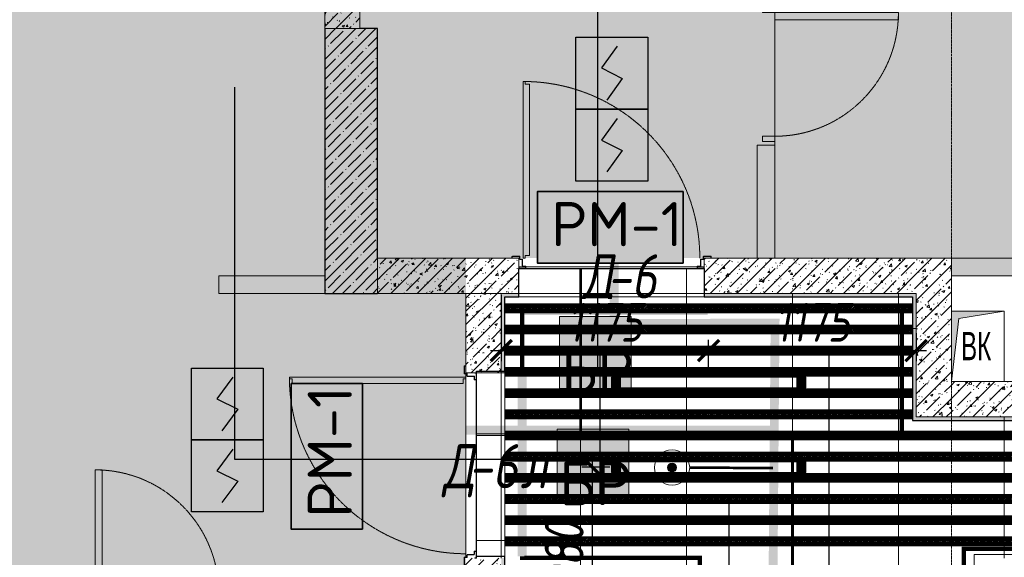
# Model space of a CAD drawing. Header units: millimetres. Extents: x -542966 to 178656, y -69521 to 267189.
# Tile 140 of 256: x -189381 to -183803, y 246441 to 249486. Entities that reach past the tile are written whole.
import ezdxf

# ---------------------------------------------------------------- set-up
doc = ezdxf.new("R2010")
doc.units = ezdxf.units.MM
for name, pattern in [('( Hidden )', [0.375, 0.25, -0.125]), ('-D1-02х01', [3, 2, -1]), ('-D1-03x03', [6, 3, -3]), ('-D1d1-15x02', [19, 15, -2, 0, -2]), ('DASHDOT', [25.4, 12.7, -6.35, 0, -6.35]), ('DOT', [6.35, 0, -6.35])]:
    doc.linetypes.add(name, pattern=pattern)
doc.layers.get('Defpoints').update_dxf_attribs({"color": 31})
for name, color, linetype, lineweight in [('_0', 7, 'Continuous', 13), ('A-DETL-GENF', 7, 'Continuous', 5), ('A-DOOR', 7, 'Continuous', 5), ('A-DOOR-IDEN', 7, 'Continuous', 9), ('A-FLOR', 7, 'Continuous', 5), ('A-GENM-HDLN', 7, '-D1-03x03', 5), ('A-WALL', 7, 'Continuous', 5), ('A-WALL-FNSH', 8, 'Continuous', 5), ('dim_light', 12, 'Continuous', 9), ('dim_razv', 93, 'DASHDOT', 9), ('I-WALL', 7, 'Continuous', 5), ('light_pot', 52, 'Continuous', 15), ('M-EQPM', 7, 'Continuous', 5), ('M-EQPM-IDEN', 7, 'Continuous', 5), ('pot', 183, 'Continuous', 15), ('pot sh', 183, 'Continuous', 15), ('S-COLS', 7, 'Continuous', 5), ('S-GRID', 7, 'Continuous', 5)]:
    doc.layers.add(name, color=color, linetype=linetype, lineweight=lineweight)
for name, color, linetype, true_color in [('PDF12_0', 30, 'Continuous', 0xff7f00), ('PDF12_Text', 7, 'Continuous', 0x989898), ('PDF12_Оборудование', 7, 'Continuous', 0xffffff)]:
    doc.layers.add(name, color=color, linetype=linetype, true_color=true_color)
for name, color, linetype in [('PDF12_ПС', 1, 'Continuous'), ('PDF12_ПС дымовой', 1, 'Continuous'), ('PDF_Text', 7, 'Continuous')]:
    doc.layers.add(name, color=color, linetype=linetype)
doc.layers.add('pol', color=7, linetype='Continuous', lineweight=15, true_color=0x738991)
doc.layers.add('Сводный план', color=1, linetype='Continuous', lineweight=0, true_color=0xff0000)
doc.styles.add('Arial Narrow_2', font='txt', dxfattribs={"width": 0.75, "height": 250})
doc.styles.add('fl_iso paper', font='isocpeur.ttf', dxfattribs={"width": 0.8, "oblique": 10})
doc.styles.add('PDF ISOCPEUR', font='isocpeur.ttf')
doc.dimstyles.new('In tre 1_75', dxfattribs={"dimtxt": 220, "dimasz": 120, "dimexe": 60, "dimexo": 10, "dimgap": 50, "dimtad": 1, "dimdec": 0, "dimrnd": 5, "dimzin": 0, "dimdsep": 46, "dimtxsty": 'fl_iso paper', "dimblk": 'ARCHTICK', "dimcen": 0, "dimdle": 60, "dimadec": 0, "dimazin": 0, "dimtfac": 1, "dimtdec": 0, "dimtofl": 0, "dimtmove": 1, "dimatfit": 1, "dimfxl": 1, "dimtfill": 1, "dimtolj": 1, "dimtzin": 0, "dimarcsym": 1})
pattern_1 = [(225, (-283516.09, 217221.45), (4.49012806, -4.49012806), [])]
pattern_2 = [(225, (-283516.09, 217581.45), (4.49012806, -4.49012806), [])]
pattern_3 = [(45, (-192252.93, 225386.45), (-75.43415, 75.43415), [106.68, -17.78, 3.556, -17.78]), (45, (-192252.93, 225461.84), (-75.43415, 75.43415), []), (50, (-192252.93, 225386.45), (127.5292, -11.15758), [13.335, -146.685]), (355, (-192252.93, 225386.45), (-24.66966, 133.74), [10.668, -117.348]), (100.451, (-192242.31, 225385.52), (102.85973, 122.5818), [11.333, -124.663]), (46.184, (-192252.93, 225422.01), (189.7552, -29.4304), [20.002, -220.027]), (96.636, (-192237.12, 225419.56), (166.1822, 173.1996), [17, -186.995]), (351.184, (-192252.93, 225422.01), (166.184, 173.1976), [16.002, -176.022]), (21, (-192235.15, 225413.12), (106.13027, -71.58603), [13.335, -146.685]), (326, (-192235.15, 225413.12), (43.2619, 128.93175), [10.668, -117.348]), (71.451, (-192226.31, 225407.15), (149.392, 57.34505), [11.333, -124.663]), (37.5, (-192252.935, 225386.45), (2.16223, 59.18836), [3.353, -112.573, 3.353, -115.773, -117.792]), (37.5, (-192252.935, 225386.45), (2.16223, 59.18836), [-235.052, 3.353, -114.44]), (7.5, (-192252.935, 225386.45), (46.77386, 70.12615), [3.353, -64.567, 3.353, -109.906, -44.894]), (7.5, (-192252.935, 225386.45), (46.77386, 70.12615), [-181.178, 3.353, -41.542]), (327.5, (-192292.584, 225386.45), (94.91367, -4.01009), [3.353, -41.097, 3.353, -135.331, -184.023]), (327.5, (-192292.584, 225386.45), (94.91367, -4.01009), [-183.134, 3.353, -180.67]), (317.5, (-192310.36, 225386.45), (103.69057, 17.79882), [3.353, -54.432, 3.353, -88.748, -130.683]), (317.5, (-192310.36, 225386.45), (103.69057, 17.79882), [-149.885, 3.353, -127.33])]

# ---------------------------------------------------------------- blocks, each defined once
blk = doc.blocks.new('_ArchTick')
at = {"color": 0, "linetype": 'ByBlock', "lineweight": 9, "const_width": 0.15}
blk.add_lwpolyline([(-0.5, -0.5), (0.5, 0.5)], dxfattribs=at)
blk = doc.blocks.new('*D11141')
at = {"layer": 'Defpoints', "color": 0, "transparency": 16777216}
for p in [(-186136, 246951.1), (-186027.9, 246951.1), (-184752.9, 245871.9)]:
    blk.add_point(p, dxfattribs=at)
at = {"layer": 'dim_light', "color": 0, "lineweight": -2, "transparency": 16777216}
for p, q in [((-186136, 245811.9), (-186136, 247011.1)), ((-186037.9, 246951.1), (-186196, 246951.1)), ((-184762.9, 245871.9), (-186196, 245871.9))]:
    blk.add_line(p, q, dxfattribs=at)
at = {"layer": 'dim_light', "color": 0, "lineweight": -2, "transparency": 16777216, "xscale": 120, "yscale": 120, "zscale": 120}
for p, rotation in [((-186136, 246951.1), 90), ((-186136, 245871.9), 270)]:
    blk.add_blockref('_ArchTick', p, dxfattribs=dict(at, rotation=rotation))
at = {"layer": 'dim_light', "color": 0, "transparency": 16777216, "insert": (-186296, 246411.5), "char_height": 220, "attachment_point": 5, "rotation": 90, "style": 'fl_iso paper', "bg_fill": 3, "box_fill_scale": 1.1, "bg_fill_color": 256, "bg_fill_true_color": 13158600, "bg_fill_transparency": 0}
blk.add_mtext('\\A1;1080', dxfattribs=at)
blk = doc.blocks.new('*D11142')
at = {"layer": 'Defpoints', "color": 0, "transparency": 16777216}
for p in [(-186652.9, 247936.4), (-185477.9, 247612.4), (-185477.9, 247461.1)]:
    blk.add_point(p, dxfattribs=at)
at = {"layer": 'dim_light', "color": 0, "lineweight": -2, "transparency": 16777216}
for p, q in [((-186652.9, 247926.4), (-186652.9, 247552.4)), ((-185477.9, 247471.1), (-185477.9, 247672.4)), ((-186712.9, 247612.4), (-185417.9, 247612.4))]:
    blk.add_line(p, q, dxfattribs=at)
at = {"layer": 'dim_light', "color": 0, "lineweight": -2, "transparency": 16777216, "xscale": 120, "yscale": 120, "zscale": 120, "rotation": 180}
blk.add_blockref('_ArchTick', (-186652.9, 247612.4), dxfattribs=at)
at = {"layer": 'dim_light', "color": 0, "lineweight": -2, "transparency": 16777216, "xscale": 120, "yscale": 120, "zscale": 120}
blk.add_blockref('_ArchTick', (-185477.9, 247612.4), dxfattribs=at)
at = {"layer": 'dim_light', "color": 0, "transparency": 16777216, "insert": (-186065.4, 247772.4), "char_height": 220, "attachment_point": 5, "style": 'fl_iso paper', "bg_fill": 3, "box_fill_scale": 1.1, "bg_fill_color": 256, "bg_fill_true_color": 13158600, "bg_fill_transparency": 0}
blk.add_mtext('\\A1;1175', dxfattribs=at)
blk = doc.blocks.new('*D11143')
at = {"layer": 'Defpoints', "color": 0, "transparency": 16777216}
for p in [(-184302.9, 247720.1), (-184302.9, 247612.4), (-185477.9, 247461.1)]:
    blk.add_point(p, dxfattribs=at)
at = {"layer": 'dim_light', "color": 0, "lineweight": -2, "transparency": 16777216}
for p, q in [((-185477.9, 247471.1), (-185477.9, 247672.4)), ((-184302.9, 247710.1), (-184302.9, 247552.4)), ((-185537.9, 247612.4), (-184242.9, 247612.4))]:
    blk.add_line(p, q, dxfattribs=at)
at = {"layer": 'dim_light', "color": 0, "lineweight": -2, "transparency": 16777216, "xscale": 120, "yscale": 120, "zscale": 120, "rotation": 180}
blk.add_blockref('_ArchTick', (-185477.9, 247612.4), dxfattribs=at)
at = {"layer": 'dim_light', "color": 0, "lineweight": -2, "transparency": 16777216, "xscale": 120, "yscale": 120, "zscale": 120}
blk.add_blockref('_ArchTick', (-184302.9, 247612.4), dxfattribs=at)
at = {"layer": 'dim_light', "color": 0, "transparency": 16777216, "insert": (-184890.4, 247772.4), "char_height": 220, "attachment_point": 5, "style": 'fl_iso paper', "bg_fill": 3, "box_fill_scale": 1.1, "bg_fill_color": 256, "bg_fill_true_color": 13158600, "bg_fill_transparency": 0}
blk.add_mtext('\\A1;1175', dxfattribs=at)
blk = doc.blocks.new('*U3565')
at = {"layer": 'light_pot', "linetype": 'ByBlock', "lineweight": 0}
h = blk.add_hatch(color=252, dxfattribs=at)
h.dxf.hatch_style = 1
h.paths.add_polyline_path([(-500, 30), (-550, 30), (-550, -30), (-500, -30)])
h = blk.add_hatch(color=252, dxfattribs=at)
h.dxf.hatch_style = 1
h.paths.add_polyline_path([(500, 30), (550, 30), (550, -30), (500, -30)])
for points in [[(-500, 30), (-550, 30), (-550, -30), (-500, -30)], [(500, -30), (-500, -30), (-500, 30), (500, 30)], [(500, 30), (550, 30), (550, -30), (500, -30)]]:
    blk.add_lwpolyline(points, close=True, dxfattribs=at)
blk = doc.blocks.new('*U3566')
at = {"layer": 'light_pot', "color": 0, "linetype": 'ByBlock', "lineweight": -2, "transparency": 16777216}
for p in [(0, 480), (0, 0)]:
    blk.add_blockref('*U3565', p, dxfattribs=at)
blk = doc.blocks.new('*U11955')
at = {"layer": 'pol', "true_color": 0x007dfa, "transparency": 33554687}
h = blk.add_hatch(color=150, dxfattribs=at)
h.dxf.hatch_style = 1
h.paths.add_polyline_path([(1795, 0), (0, 0), (0, -10), (1795, -10)])
at = {"layer": 'pol', "color": 162, "true_color": 0x2c3cc9}
blk.add_lwpolyline([(1795, 0), (0, 0), (0, -10), (1795, -10)], close=True, dxfattribs=at)
blk = doc.blocks.new('*U12220')
at = {"layer": 'pol', "true_color": 0x007dfa, "transparency": 33554687}
h = blk.add_hatch(color=150, dxfattribs=at)
h.dxf.hatch_style = 1
h.paths.add_polyline_path([(1795.1, 0), (0, 0), (0, -10), (1795.1, -10)])
at = {"layer": 'pol', "color": 162, "true_color": 0x2c3cc9}
blk.add_lwpolyline([(1795.1, 0), (0, 0), (0, -10), (1795.1, -10)], close=True, dxfattribs=at)
blk = doc.blocks.new('*U11958')
at = {"layer": 'pol', "true_color": 0x007dfa, "transparency": 33554687}
h = blk.add_hatch(color=150, dxfattribs=at)
h.dxf.hatch_style = 1
h.paths.add_polyline_path([(935, 0), (0, 0), (0, -10), (935, -10)])
at = {"layer": 'pol', "color": 162, "true_color": 0x2c3cc9}
blk.add_lwpolyline([(935, 0), (0, 0), (0, -10), (935, -10)], close=True, dxfattribs=at)
blk = doc.blocks.new('iuiuiuyt66')
at = {"layer": 'PDF12_0', "lineweight": 25}
for points in [[(6197.6, 22038.8), (6197.6, 24185.1), (6822, 24185.1), (6822, 26619.3)], [(6172.2, 21558.3), (4140.2, 21558.3), (4140.2, 23668.4)], [(14186, 19556), (6940.6, 19556), (6940.6, 21348.8), (6210.3, 21348.8), (6210.3, 22161.6), (7505.7, 22161.6), (7505.7, 20307.4), (10242.6, 20307.4)]]:
    blk.add_lwpolyline(points, dxfattribs=at)
at = {"layer": 'PDF12_Оборудование', "color": 7, "lineweight": 35}
for points in [[(6680.2, 23076), (5854.7, 23076), (5854.7, 22671.7), (6680.2, 22671.7)], [(4459.8, 21990.1), (4459.8, 21164.6), (4864.1, 21164.6), (4864.1, 21990.1)]]:
    blk.add_lwpolyline(points, close=True, dxfattribs=at)
at = {"layer": 'PDF12_Оборудование', "transparency": 33554559}
for points in [[(6680.2, 23076), (5854.7, 23076), (6680.2, 22671.7)], [(5854.7, 23076), (6680.2, 22671.7), (5854.7, 22671.7)], [(4459.8, 21990.1), (4459.8, 21164.6), (4864.1, 21990.1)], [(4459.8, 21164.6), (4864.1, 21990.1), (4864.1, 21164.6)]]:
    blk.add_solid(points, dxfattribs=at)
at = {"layer": 'PDF12_ПС', "lineweight": 9}
for points in [[(5979.6, 21960.5), (5979.6, 22163.7), (5979.6, 22369), (6182.8, 22369), (6386, 22369), (6386, 22163.7), (6386, 21960.5), (6182.8, 21960.5)], [(5966.9, 21323.4), (5966.9, 21526.6), (5966.9, 21729.8), (6170.1, 21729.8), (6373.3, 21729.8), (6373.3, 21526.6), (6373.3, 21323.4), (6170.1, 21323.4)]]:
    blk.add_lwpolyline(points, close=True, dxfattribs=at)
at = {"layer": 'PDF12_ПС', "color": 7, "true_color": 0xffffff, "transparency": 33554559}
for points in [[(6386, 22369), (5979.6, 22369), (6386, 22163.7)], [(5979.6, 22369), (6386, 22163.7), (5979.6, 22163.7)], [(6386, 22163.7), (5979.6, 22163.7), (6386, 21960.5)], [(5979.6, 22163.7), (6386, 21960.5), (5979.6, 21960.5)], [(6373.3, 21729.8), (5966.9, 21729.8), (6373.3, 21526.6)], [(5966.9, 21729.8), (6373.3, 21526.6), (5966.9, 21526.6)], [(6373.3, 21526.6), (5966.9, 21526.6), (6373.3, 21323.4)], [(5966.9, 21526.6), (6373.3, 21323.4), (5966.9, 21323.4)]]:
    blk.add_solid(points, dxfattribs=at)
at = {"layer": 'PDF12_ПС дымовой', "lineweight": 30}
for points in [[(6481.3, 23950.2), (6481.3, 23747), (6481.3, 23543.8), (6278.1, 23543.8), (6072.7, 23543.8), (6072.7, 23747), (6072.7, 23950.2), (6278.1, 23950.2)], [(6481.3, 23543.8), (6481.3, 23338.5), (6481.3, 23135.3), (6278.1, 23135.3), (6072.7, 23135.3), (6072.7, 23338.5), (6072.7, 23543.8), (6278.1, 23543.8)], [(4301.1, 22076.9), (4301.1, 21873.7), (4301.1, 21670.5), (4097.9, 21670.5), (3894.7, 21670.5), (3894.7, 21873.7), (3894.7, 22076.9), (4097.9, 22076.9)], [(4301.1, 21670.5), (4301.1, 21465.2), (4301.1, 21262), (4097.9, 21262), (3894.7, 21262), (3894.7, 21465.2), (3894.7, 21670.5), (4097.9, 21670.5)]]:
    blk.add_lwpolyline(points, close=True, dxfattribs=at)
for points in [[(6307.7, 23899.4), (6218.8, 23776.6), (6335.2, 23717.3), (6248.4, 23594.6)], [(6307.7, 23490.9), (6218.8, 23368.1), (6335.2, 23308.8), (6248.4, 23188.2)], [(4129.6, 22026.1), (4038.6, 21903.4), (4157.2, 21844.1), (4068.2, 21721.3)], [(4129.6, 21617.6), (4038.6, 21494.8), (4157.2, 21435.6), (4068.2, 21314.9)]]:
    blk.add_lwpolyline(points, dxfattribs=at)
at = {"layer": 'PDF12_ПС дымовой', "color": 7, "true_color": 0xffffff, "transparency": 33554559}
for points in [[(6481.3, 23950.2), (6072.7, 23950.2), (6481.3, 23747)], [(6072.7, 23950.2), (6481.3, 23747), (6072.7, 23747)], [(6481.3, 23747), (6072.7, 23747), (6481.3, 23543.8)], [(6072.7, 23747), (6481.3, 23543.8), (6072.7, 23543.8)], [(6481.3, 23543.8), (6072.7, 23543.8), (6481.3, 23338.5)], [(6072.7, 23543.8), (6481.3, 23338.5), (6072.7, 23338.5)], [(6481.3, 23338.5), (6072.7, 23338.5), (6481.3, 23135.3)], [(6072.7, 23338.5), (6481.3, 23135.3), (6072.7, 23135.3)], [(4301.1, 22076.9), (3894.7, 22076.9), (4301.1, 21873.7)], [(3894.7, 22076.9), (4301.1, 21873.7), (3894.7, 21873.7)], [(4301.1, 21873.7), (3894.7, 21873.7), (4301.1, 21670.5)], [(3894.7, 21873.7), (4301.1, 21670.5), (3894.7, 21670.5)], [(4301.1, 21670.5), (3894.7, 21670.5), (4301.1, 21465.2)], [(3894.7, 21670.5), (4301.1, 21465.2), (3894.7, 21465.2)], [(4301.1, 21465.2), (3894.7, 21465.2), (4301.1, 21262)], [(3894.7, 21465.2), (4301.1, 21262), (3894.7, 21262)]]:
    blk.add_solid(points, dxfattribs=at)
at = {"layer": 'PDF12_Text', "color": 7, "insert": (5931.6, 22767), "char_height": 249.99, "attachment_point": 7, "style": 'PDF ISOCPEUR'}
blk.add_mtext('РМ-1', dxfattribs=at)
at = {"layer": 'PDF12_Text', "color": 7, "insert": (4803.7, 21228.5), "char_height": 249.99, "attachment_point": 7, "rotation": 90, "style": 'PDF ISOCPEUR'}
blk.add_mtext('РМ-1', dxfattribs=at)
at = {"layer": 'PDF_Text', "color": 1, "char_height": 249.99, "attachment_point": 7, "style": 'PDF ISOCPEUR'}
for insert in [(5990.2, 21936.6), (5977.5, 21299.5)]:
    blk.add_mtext('БР', dxfattribs=dict(at, insert=insert))
blk = doc.blocks.new('fgjhjgf44')
at = {"layer": 'Сводный план', "lineweight": 13, "true_color": 0x00c200}
h = blk.add_hatch(color=92, dxfattribs=at)
h.dxf.hatch_style = 1
edge = h.paths.add_edge_path()
edge.add_arc((1888.6, 19234.8), 25, 0, 360)
at = {"layer": 'Сводный план', "color": 96, "true_color": 0x008000}
for points, const_width in [([(1560.9, 20051.9), (1560.2, 20745.1)], 50), ([(26320, 19932.5), (25020.1, 19943.4), (25020.4, 17409.5), (2451.2, 17409.5), (2472.4, 20054.1), (1503.7, 20049.7)], 50), ([(2461, 19446.9), (-540.4, 19446.9)], 50), ([(2461, 19232.1), (1988.6, 19234.8)], 15)]:
    blk.add_lwpolyline(points, dxfattribs=dict(at, const_width=const_width))
at = {"layer": 'Сводный план', "color": 92, "lineweight": 13, "true_color": 0x00c200}
for radius in [100, 25]:
    blk.add_circle((1888.6, 19234.8), radius, dxfattribs=at)
blk = doc.blocks.new('A_DOR_Door - INT_2_Single_50_1050Wx2200H_Вход в квартиру-6340020-50_AS_M_L19')
at = {"layer": 'A-DOOR'}
for p, q in [((-500, 100), (-500, 1100)), ((-500, 1100), (-490, 1100)), ((-500, 1010), (-500, 1100)), ((-490, 1100), (-490, 1085)), ((-490, 1085), (-464, 1085)), ((-464, 1085), (-464, 1010)), ((-500, 190), (-500, 1010)), ((-464, 1010), (-464, 190)), ((-500, 100), (-500, 190)), ((-464, 190), (-464, 115)), ((-490, 115), (-490, 100)), ((-464, 115), (-490, 115)), ((-565, 107), (-565, 100)), ((-565, 100), (-563, 100)), ((-563, 100), (-563, 107)), ((-522.2, 110), (-562, 110)), ((-562, 108), (-522.2, 108)), ((-521.2, 107), (-521.2, 95)), ((-519.2, 95), (-519.2, 107)), ((-507.2, 94), (-518.2, 94)), ((-518.2, 92), (-507.2, 92)), ((-506.2, 91), (-506.2, 55)), ((-504.2, 55), (-504.2, 91)), ((-490, 100), (-500, 100)), ((504.2, 91), (504.2, 55)), ((506.2, 55), (506.2, 91)), ((518.2, 94), (507.2, 94)), ((507.2, 92), (518.2, 92)), ((519.2, 107), (519.2, 95)), ((521.2, 95), (521.2, 107)), ((562, 110), (522.2, 110)), ((522.2, 108), (562, 108)), ((563, 107), (563, 100)), ((563, 100), (565, 100)), ((565, 100), (565, 107)), ((-523, 49), (-525, 49)), ((-525, 49), (-525, 43)), ((-523, 43), (-523, 49)), ((-488, 42), (-522, 42)), ((-522, 40), (-488, 40)), ((-488, 54), (-503.2, 54)), ((-503.2, 52), (-488, 52)), ((-487, 51), (-487, 43)), ((-485, 43), (-485, 51)), ((485, 51), (485, 43)), ((487, 43), (487, 51)), ((503.2, 54), (488, 54)), ((488, 52), (503.2, 52)), ((522, 42), (488, 42)), ((488, 40), (522, 40)), ((525, 49), (523, 49)), ((523, 49), (523, 43)), ((525, 43), (525, 49))]:
    blk.add_line(p, q, dxfattribs=at)
at = {"layer": 'A-DOOR', "linetype": '-D1-02х01'}
blk.add_arc((-500, 100), 1000, 360, 90, dxfattribs=at)
at = {"layer": 'A-DOOR'}
for centre, radius, start, end in [((-562, 107), 3, 90, 180), ((-562, 107), 3, 90, 180), ((-562, 107), 1, 90, 180), ((-562, 107), 1, 90, 180), ((-522.2, 107), 3, 0, 90), ((-522.2, 107), 3, 0, 90), ((-522.2, 107), 1, 0, 90), ((-522.2, 107), 1, 0, 90), ((-518.2, 95), 3, 180, 270), ((-518.2, 95), 3, 180, 270), ((-518.2, 95), 1, 180, 270), ((-518.2, 95), 1, 180, 270), ((-507.2, 91), 3, 0, 90), ((-507.2, 91), 3, 0, 90), ((-507.2, 91), 1, 360, 90), ((-507.2, 91), 1, 0, 90), ((507.2, 91), 3, 90, 180), ((507.2, 91), 3, 90, 180), ((507.2, 91), 1, 90, 180), ((507.2, 91), 1, 90, 180), ((518.2, 95), 1, 270, 0), ((518.2, 95), 3, 270, 360), ((518.2, 95), 3, 270, 360), ((518.2, 95), 1, 270, 0), ((522.2, 107), 3, 90, 180), ((522.2, 107), 3, 90, 180), ((522.2, 107), 1, 90, 180), ((522.2, 107), 1, 90, 180), ((562, 107), 3, 360, 90), ((562, 107), 3, 360, 90), ((562, 107), 1, 0, 90), ((562, 107), 1, 0, 90), ((-522, 43), 3, 180, 270), ((-522, 43), 3, 180, 270), ((-522, 43), 1, 180, 270), ((-522, 43), 1, 180, 270), ((-503.2, 55), 3, 180, 270), ((-503.2, 55), 3, 180, 270), ((-503.2, 55), 1, 180, 270), ((-503.2, 55), 1, 180, 270), ((-488, 51), 3, 360, 90), ((-488, 51), 3, 0, 90), ((-488, 51), 1, 0, 90), ((-488, 51), 1, 0, 90), ((-488, 43), 1, 270, 0), ((-488, 43), 3, 270, 360), ((-488, 43), 3, 270, 0), ((-488, 43), 1, 270, 360), ((488, 51), 3, 90, 180), ((488, 51), 3, 90, 180), ((488, 43), 3, 180, 270), ((488, 43), 3, 180, 270), ((488, 51), 1, 90, 180), ((488, 51), 1, 90, 180), ((488, 43), 1, 180, 270), ((488, 43), 1, 180, 270), ((503.2, 55), 1, 270, 0), ((503.2, 55), 3, 270, 0), ((503.2, 55), 3, 270, 0), ((503.2, 55), 1, 270, 360), ((522, 43), 3, 270, 360), ((522, 43), 1, 270, 0), ((522, 43), 1, 270, 360), ((522, 43), 3, 270, 0)]:
    blk.add_arc(centre, radius, start, end, dxfattribs=at)
blk = doc.blocks.new('A_DOR_Door - INT_2_Single_50_1050Wx2200H_Вход в квартиру-6340067-50_AS_M_L19')
at = {"layer": 'A-DOOR'}
for p, q in [((-525, -49), (-525, -43)), ((-523, -49), (-525, -49)), ((-523, -43), (-523, -49)), ((-522, -40), (-488, -40)), ((-488, -42), (-522, -42)), ((-506.2, -91), (-506.2, -55)), ((-504.2, -55), (-504.2, -91)), ((-503.2, -52), (-488, -52)), ((-488, -54), (-503.2, -54)), ((-487, -51), (-487, -43)), ((-485, -43), (-485, -51)), ((485, -51), (485, -43)), ((487, -43), (487, -51)), ((488, -40), (522, -40)), ((522, -42), (488, -42)), ((488, -52), (503.2, -52)), ((503.2, -54), (488, -54)), ((504.2, -91), (504.2, -55)), ((506.2, -55), (506.2, -91)), ((523, -49), (523, -43)), ((525, -49), (523, -49)), ((525, -43), (525, -49)), ((-565, -100), (-563, -100)), ((-565, -107), (-565, -100)), ((-563, -100), (-563, -107)), ((-562, -108), (-522.2, -108)), ((-522.2, -110), (-562, -110)), ((-521.2, -107), (-521.2, -95)), ((-519.2, -95), (-519.2, -107)), ((-518.2, -92), (-507.2, -92)), ((-507.2, -94), (-518.2, -94)), ((-500, -100), (-500, -1100)), ((-490, -100), (-500, -100)), ((-500, -100), (-500, -190)), ((-490, -115), (-490, -100)), ((507.2, -92), (518.2, -92)), ((518.2, -94), (507.2, -94)), ((519.2, -107), (519.2, -95)), ((521.2, -95), (521.2, -107)), ((522.2, -108), (562, -108)), ((562, -110), (522.2, -110)), ((563, -100), (565, -100)), ((563, -107), (563, -100)), ((565, -100), (565, -107)), ((-464, -115), (-490, -115)), ((-464, -190), (-464, -115)), ((-500, -190), (-500, -1010)), ((-464, -1010), (-464, -190)), ((-500, -1010), (-500, -1100)), ((-464, -1085), (-464, -1010)), ((-500, -1100), (-490, -1100)), ((-490, -1100), (-490, -1085)), ((-490, -1085), (-464, -1085))]:
    blk.add_line(p, q, dxfattribs=at)
for centre, radius, start, end in [((-522, -43), 3, 90, 180), ((-522, -43), 3, 90, 180), ((-522, -43), 1, 90, 180), ((-522, -43), 1, 90, 180), ((-503.2, -55), 3, 90, 180), ((-503.2, -55), 3, 90, 180), ((-503.2, -55), 1, 90, 180), ((-503.2, -55), 1, 90, 180), ((-488, -43), 3, 0, 90), ((-488, -43), 3, 360, 90), ((-488, -43), 1, 0, 90), ((-488, -43), 1, 0, 90), ((-488, -51), 3, 270, 0), ((-488, -51), 1, 270, 360), ((-488, -51), 1, 270, 0), ((-488, -51), 3, 270, 360), ((488, -43), 3, 90, 180), ((488, -43), 3, 90, 180), ((488, -51), 3, 180, 270), ((488, -51), 3, 180, 270), ((488, -43), 1, 90, 180), ((488, -43), 1, 90, 180), ((488, -51), 1, 180, 270), ((488, -51), 1, 180, 270), ((503.2, -55), 3, 360, 90), ((503.2, -55), 3, 0, 90), ((503.2, -55), 1, 0, 90), ((503.2, -55), 1, 0, 90), ((522, -43), 3, 0, 90), ((522, -43), 3, 0, 90), ((522, -43), 1, 0, 90), ((522, -43), 1, 0, 90), ((-562, -107), 3, 180, 270), ((-562, -107), 3, 180, 270), ((-562, -107), 1, 180, 270), ((-562, -107), 1, 180, 270), ((-522.2, -107), 3, 270, 0), ((-522.2, -107), 1, 270, 360), ((-522.2, -107), 1, 270, 0), ((-522.2, -107), 3, 270, 360), ((-518.2, -95), 3, 90, 180), ((-518.2, -95), 3, 90, 180), ((-518.2, -95), 1, 90, 180), ((-518.2, -95), 1, 90, 180), ((-507.2, -91), 3, 270, 0), ((-507.2, -91), 1, 270, 0), ((-507.2, -91), 1, 270, 0), ((-507.2, -91), 3, 270, 360), ((507.2, -91), 3, 180, 270), ((507.2, -91), 3, 180, 270), ((507.2, -91), 1, 180, 270), ((507.2, -91), 1, 180, 270), ((518.2, -95), 3, 0, 90), ((518.2, -95), 3, 0, 90), ((518.2, -95), 1, 0, 90), ((518.2, -95), 1, 0, 90), ((522.2, -107), 3, 180, 270), ((522.2, -107), 3, 180, 270), ((522.2, -107), 1, 180, 270), ((522.2, -107), 1, 180, 270), ((562, -107), 3, 270, 0), ((562, -107), 1, 270, 360), ((562, -107), 3, 270, 0), ((562, -107), 1, 270, 0)]:
    blk.add_arc(centre, radius, start, end, dxfattribs=at)
at = {"layer": 'A-DOOR', "linetype": '-D1-02х01'}
blk.add_arc((-500, -100), 1000, 270, 0, dxfattribs=at)
blk = doc.blocks.new('A_DOR_Door - INT_3_Single_800Wx2100H-4592634-50_AS_M_L19')
at = {"layer": 'A-DOOR'}
for p, q in [((-350, 50), (-350, 750)), ((-350, 750), (-310, 750)), ((-350, 50), (-350, 750)), ((-310, 750), (-310, 50)), ((-380, 50), (-380, -20)), ((-350, 50), (-380, 50)), ((-310, 50), (-350, 50)), ((-350, -20), (-350, 50)), ((380, 50), (350, 50)), ((350, 50), (350, -20)), ((380, -20), (380, 50)), ((-380, -20), (-350, -20)), ((350, -20), (380, -20))]:
    blk.add_line(p, q, dxfattribs=at)
at = {"layer": 'A-DOOR', "linetype": '-D1-02х01'}
blk.add_arc((-350, 50), 700, 360, 90, dxfattribs=at)
blk = doc.blocks.new('A_MEQ_OpeningShaft-Rectangular - ВК-3647608-50_AS_M_L19')
at = {"layer": 'A-DETL-GENF', "linetype": '-D1-03x03'}
blk.add_hatch(color=256, dxfattribs=at).paths.add_polyline_path([(0, -400), (42.9, -42.9), (300, 0), (0, 0), (0, -238.4)])
at = {"layer": 'A-DETL-GENF'}
for p, q in [((300, 0), (0, 0)), ((0, 0), (0, -400)), ((0, -400), (42.9, -42.9)), ((42.9, -42.9), (300, 0)), ((300, 0), (300, -400)), ((0, -400), (300, -400))]:
    blk.add_line(p, q, dxfattribs=at)
at = {"layer": 'A-GENM-HDLN'}
for p, q in [((300, 0), (0, 0)), ((0, 0), (0, -400)), ((300, -400), (300, 0)), ((0, -400), (300, -400))]:
    blk.add_line(p, q, dxfattribs=at)

msp = doc.modelspace()

# ---------------------------------------------------------------- hatches: boundary and pattern name
at = {"layer": '_0', "transparency": 33554534}
h = msp.add_hatch(color=252, dxfattribs=at)
h.dxf.hatch_style = 1
h.paths.add_polyline_path([(-154802.1, 224885.6), (-192753.7, 224885.6), (-192753.7, 254837.2), (-154802.1, 254837.2)])
h.paths.add_polyline_path([(-186502.9, 232136.4), (-186502.9, 235386.4), (-183902.9, 235386.4), (-183902.9, 239436.4), (-179002.9, 239436.4), (-179002.9, 237936.4), (-177402.9, 237936.4), (-177402.9, 244336.4), (-185852.9, 244336.4), (-185852.9, 246136.4), (-186852.9, 246136.4), (-186852.9, 248136.4), (-182952.9, 248136.4), (-182952.9, 246386.4), (-163952.9, 246386.4), (-163952.9, 248136.4), (-160672.9, 248136.4), (-160672.9, 246136.4), (-161752.9, 246136.4), (-161752.9, 244336.4), (-169802.9, 244336.4), (-169802.9, 235386.4), (-161802.9, 235386.4), (-161802.9, 234986.4), (-161302.9, 234986.4), (-161302.9, 232136.4), (-163402.9, 232136.4), (-163402.9, 233336.4), (-183902.9, 233336.4), (-183902.9, 232136.4)], flags=16)
at = {"layer": 'I-WALL'}
h = msp.add_hatch(dxfattribs=at)
h.set_pattern_fill('FP_43', color=256, style=0, pattern_type=2)
h.set_pattern_definition(pattern_3)
h.paths.add_polyline_path([(-187652.9, 249436.4), (-187452.9, 249436.4), (-187452.9, 250371.4), (-187652.9, 250371.4), (-187652.9, 250070.9)])
h = msp.add_hatch(dxfattribs=at)
h.set_pattern_fill('FP_43', color=256, style=0, pattern_type=2)
h.set_pattern_definition(pattern_3)
h.paths.add_polyline_path([(-186852.9, 247936.4), (-186852.9, 248136.4), (-187352.9, 248136.4), (-187352.9, 247936.4)])
h = msp.add_hatch(dxfattribs=at)
h.set_pattern_fill('FP_43', color=256, style=0, pattern_type=2)
h.set_pattern_definition(pattern_3)
h.paths.add_polyline_path([(-184322.9, 247936.4), (-184302.9, 247936.4), (-184302.9, 248136.4), (-185502.9, 248136.4), (-185502.9, 247936.4), (-184352.2, 247936.4)])
h.paths.add_polyline_path([(-186652.9, 247936.4), (-186552.9, 247936.4), (-186552.9, 248136.4), (-186852.9, 248136.4), (-186852.9, 247936.4), (-186718, 247936.4)])
h = msp.add_hatch(dxfattribs=at)
h.set_pattern_fill('FP_43', color=256, style=0, pattern_type=2)
h.set_pattern_definition(pattern_3)
h.paths.add_polyline_path([(-184302.9, 247236.4), (-184102.9, 247236.4), (-184102.9, 248136.4), (-184302.9, 248136.4), (-184302.9, 247436.4)])
at = {"layer": 'I-WALL', "true_color": 0xf5f5f0}
msp.add_hatch(color=7, dxfattribs=at).paths.add_polyline_path([(-182952.9, 248036.4), (-182952.9, 248136.4), (-184102.9, 248136.4), (-184102.9, 248036.4), (-183352.9, 248036.4)])
at = {"layer": 'I-WALL'}
h = msp.add_hatch(dxfattribs=at)
h.set_pattern_fill('FP_43', color=256, style=0, pattern_type=2)
h.set_pattern_definition(pattern_3)
h.paths.add_polyline_path([(-186718, 246136.4), (-186652.9, 246136.4), (-186652.9, 246436.4), (-186852.9, 246436.4), (-186852.9, 246136.4)])
h.paths.add_polyline_path([(-186718, 247486.4), (-186652.9, 247486.4), (-186652.9, 247936.4), (-186852.9, 247936.4), (-186852.9, 247486.4)])
at = {"layer": 'I-WALL', "true_color": 0xf5f3ef}
h = msp.add_hatch(color=7, dxfattribs=at)
h.paths.add_polyline_path([(-185152.9, 247916.4), (-185152.9, 247936.4), (-185502.9, 247936.4), (-185502.9, 247916.4)])
h.paths.add_polyline_path([(-186632.9, 247916.4), (-186552.9, 247916.4), (-186552.9, 247936.4), (-186652.9, 247936.4), (-186652.9, 247916.4)])
for points in [[(-184322.9, 247916.4), (-184322.9, 247936.4), (-185152.9, 247936.4), (-185152.9, 247916.4), (-184352.2, 247916.4)], [(-184322.9, 247236.4), (-184302.9, 247236.4), (-184302.9, 247936.4), (-184322.9, 247936.4), (-184322.9, 247598.1)], [(-183572.9, 247216.4), (-183572.9, 247236.4), (-184322.9, 247236.4), (-184322.9, 247216.4)]]:
    msp.add_hatch(color=7, dxfattribs=at).paths.add_polyline_path(points)
h = msp.add_hatch(color=7, dxfattribs=at)
h.paths.add_polyline_path([(-186652.9, 246336.4), (-186632.9, 246336.4), (-186632.9, 246436.4), (-186652.9, 246436.4), (-186652.9, 246361.6)])
h.paths.add_polyline_path([(-186652.9, 247486.4), (-186632.9, 247486.4), (-186632.9, 247916.4), (-186652.9, 247916.4), (-186652.9, 247598.1)])
at = {"layer": 'I-WALL'}
h = msp.add_hatch(dxfattribs=at)
h.set_pattern_fill('FP_43', color=256, style=0, pattern_type=2)
h.set_pattern_definition(pattern_3)
h.paths.add_polyline_path([(-183572.9, 247236.4), (-183352.9, 247236.4), (-183352.9, 247436.4), (-184102.9, 247436.4), (-184102.9, 247236.4), (-183802.9, 247236.4)])
at = {"layer": 'pot sh', "linetype": 'ByBlock', "lineweight": 0, "true_color": 0x91caaf}
h = msp.add_hatch(dxfattribs=at)
h.set_pattern_fill('ANSI31', color=253, scale=2, angle=180)
h.set_pattern_definition(pattern_1)
h.paths.add_polyline_path([(-184322.9, 247396.4), (-186632.9, 247396.4), (-186632.9, 247346.4), (-184322.9, 247346.4)])
h = msp.add_hatch(dxfattribs=at)
h.set_pattern_fill('ANSI31', color=253, scale=2, angle=180)
h.set_pattern_definition(pattern_1)
h.paths.add_polyline_path([(-184322.9, 247276.4), (-186632.9, 247276.4), (-186632.9, 247226.4), (-184322.9, 247226.4)])
h = msp.add_hatch(dxfattribs=at)
h.set_pattern_fill('ANSI31', color=253, scale=2, angle=180)
h.set_pattern_definition([(225, (-281866.09, 217821.45), (4.49012806, -4.49012806), [])])
h.paths.add_polyline_path([(-183572.9, 247156.4), (-186632.9, 247156.4), (-186632.9, 247106.4), (-183572.9, 247106.4)])
at = {"layer": 'S-COLS'}
h = msp.add_hatch(dxfattribs=at)
h.set_pattern_fill('FP_1', color=256, style=0, pattern_type=2)
h.set_pattern_definition([(45, (-192252.935, 225386.45), (-57.02463, 57.02463), []), (45, (-192195.91, 225386.45), (-57.02463, 57.02463), [100.806, -20.161, 3.353, -16.808])])
h.paths.add_polyline_path([(-187352.9, 247936.4), (-187352.9, 249436.4), (-187652.9, 249436.4), (-187652.9, 247936.4)])

# ---------------------------------------------------------------- linework, layer by layer
at = {"layer": 'A-FLOR'}
for p, q in [((-185102.9, 248826.4), (-185102.9, 249486.4)), ((-185102.9, 248776.4), (-185102.9, 248796.4)), ((-186552.9, 248086.4), (-186514.9, 248086.4)), ((-186512.9, 248086.4), (-185542.9, 248086.4)), ((-185540.9, 248086.4), (-185502.9, 248086.4)), ((-185502.9, 247936.4), (-186552.9, 247936.4)), ((-186852.9, 247482.6), (-186852.9, 247486.4)), ((-186852.9, 247461.4), (-186852.9, 247480.6)), ((-186852.9, 246442.2), (-186852.9, 247451.4)), ((-186652.9, 247486.4), (-186652.9, 246436.4))]:
    msp.add_line(p, q, dxfattribs=at)
at = {"layer": 'A-WALL', "lineweight": 9}
for p, q in [((-187652.9, 250571.4), (-187652.9, 249436.4)), ((-187452.9, 249436.4), (-187452.9, 250371.4)), ((-186552.9, 248136.4), (-187352.9, 248136.4)), ((-186552.9, 247936.4), (-186552.9, 248136.4)), ((-182952.9, 248136.4), (-185502.9, 248136.4)), ((-185502.9, 248136.4), (-185502.9, 247936.4)), ((-184102.9, 248036.4), (-183452.9, 248036.4)), ((-184102.9, 247836.4), (-184102.9, 248036.4)), ((-187352.9, 247936.4), (-186552.9, 247936.4)), ((-186852.9, 247936.4), (-186852.9, 247486.4)), ((-186652.9, 247486.4), (-186652.9, 247936.4)), ((-184302.9, 247936.4), (-185502.9, 247936.4)), ((-184302.9, 247936.4), (-184302.9, 247236.4)), ((-186852.9, 247486.4), (-186652.9, 247486.4)), ((-183452.9, 247436.4), (-183802.9, 247436.4)), ((-184302.9, 247236.4), (-183552.9, 247236.4))]:
    msp.add_line(p, q, dxfattribs=at)
at = {"layer": 'A-WALL'}
for p, q in [((-187652.9, 249436.4), (-187452.9, 249436.4)), ((-187352.9, 248136.4), (-187352.9, 247936.4)), ((-184102.9, 248136.4), (-184102.9, 248036.4))]:
    msp.add_line(p, q, dxfattribs=at)
at = {"layer": 'A-WALL-FNSH'}
for p, q in [((-186552.9, 247916.4), (-186552.9, 247936.4)), ((-185502.9, 247936.4), (-185502.9, 247916.4)), ((-186632.9, 247916.4), (-186552.9, 247916.4)), ((-186632.9, 247486.4), (-186632.9, 247916.4)), ((-185502.9, 247916.4), (-184322.9, 247916.4)), ((-184322.9, 247916.4), (-184322.9, 247216.4)), ((-186652.9, 247486.4), (-186632.9, 247486.4)), ((-184322.9, 247216.4), (-183572.9, 247216.4))]:
    msp.add_line(p, q, dxfattribs=at)
at = {"layer": 'I-WALL'}
for p, q in [((-185202.9, 248136.4), (-185202.9, 248776.4)), ((-185202.9, 248776.4), (-185102.9, 248776.4)), ((-185102.9, 248776.4), (-185102.9, 248136.4)), ((-188252.9, 248036.4), (-187652.9, 248036.4)), ((-188252.9, 247936.4), (-188252.9, 248036.4)), ((-187652.9, 247936.4), (-188252.9, 247936.4))]:
    msp.add_line(p, q, dxfattribs=at)
at = {"layer": 'pol'}
msp.add_lwpolyline([(-183802.9, 246436.4), (-183802.9, 246536.4), (-184402.9, 246536.4), (-184402.9, 245336.4), (-183802.9, 245336.4), (-183802.9, 246136.4)], dxfattribs=at)
at = {"layer": 'pot sh'}
for points in [[(-184322.9, 247396.4), (-186632.9, 247396.4), (-186632.9, 247346.4), (-184322.9, 247346.4)], [(-184322.9, 247276.4), (-186632.9, 247276.4), (-186632.9, 247226.4), (-184322.9, 247226.4)], [(-183572.9, 247156.4), (-186632.9, 247156.4), (-186632.9, 247106.4), (-183572.9, 247106.4)]]:
    msp.add_lwpolyline(points, close=True, dxfattribs=at)
at = {"layer": 'S-COLS'}
for p, q in [((-187452.9, 249436.4), (-187652.9, 249436.4)), ((-187352.9, 247936.4), (-187352.9, 248136.4))]:
    msp.add_line(p, q, dxfattribs=at)
at = {"layer": 'S-COLS', "lineweight": 25}
for p, q in [((-187652.9, 249436.4), (-187652.9, 247936.4)), ((-187352.9, 249436.4), (-187452.9, 249436.4)), ((-187352.9, 248136.4), (-187352.9, 249436.4)), ((-187652.9, 247936.4), (-187352.9, 247936.4))]:
    msp.add_line(p, q, dxfattribs=at)
at = {"layer": 'S-GRID', "linetype": '-D1d1-15x02'}
msp.add_line((-184102.9, 222691.8), (-184102.9, 256139.7), dxfattribs=at)

# ---------------------------------------------------------------- block references
at = {"layer": 'A-DOOR', "color": 8, "true_color": 0x7f7f7f, "rotation": 270}
for name, p in [('A_DOR_Door - INT_3_Single_800Wx2100H-4592634-50_AS_M_L19', (-185152.9, 249176.4)), ('A_DOR_Door - INT_2_Single_50_1050Wx2200H_Вход в квартиру-6340067-50_AS_M_L19', (-186752.9, 246961.4))]:
    msp.add_blockref(name, p, dxfattribs=at)
at = {"layer": 'A-DOOR', "color": 8, "true_color": 0x7f7f7f}
for name, p in [('A_DOR_Door - INT_2_Single_50_1050Wx2200H_Вход в квартиру-6340020-50_AS_M_L19', (-186027.9, 248036.4)), ('A_DOR_Door - INT_3_Single_800Wx2100H-4592634-50_AS_M_L19', (-188602.9, 246186.4))]:
    msp.add_blockref(name, p, dxfattribs=at)
at = {"layer": 'M-EQPM'}
msp.add_blockref('A_MEQ_OpeningShaft-Rectangular - ВК-3647608-50_AS_M_L19', (-184102.9, 247836.4), dxfattribs=at)
at = {"layer": 'pol', "rotation": 180}
msp.add_blockref('*U12220', (-184997.9, 247131.4), dxfattribs=at)

# ---------------------------------------------------------------- texts
at = {"layer": 'A-DOOR-IDEN', "lineweight": 5, "char_height": 250, "attachment_point": 1, "style": 'fl_iso paper'}
for s, insert, width in [('-6', (-186052.5, 248157.5), 228.481), ('Д', (-186196.4, 248157.5), 174.367), ('Д', (-186983.3, 247082.5), 174.367), ('-6', (-186839.4, 247082.5), 228.481), ('л', (-186543.9, 247082.5), 150.316)]:
    msp.add_mtext(s, dxfattribs=dict(at, insert=insert, width=width))
at = {"layer": 'M-EQPM-IDEN', "insert": (-184048.5, 247717.6), "char_height": 160, "width": 216.456, "attachment_point": 1, "style": 'Arial Narrow_2'}
msp.add_mtext('ВК', dxfattribs=at)

# ---------------------------------------------------------------- next in the draw order: dimensions: what is measured, and where the dimension line sits
at = {"layer": 'dim_light'}
dim = msp.add_linear_dim(base=(-185477.9, 247612.4), p1=(-186652.9, 247936.4), p2=(-185477.9, 247461.1), dimstyle='In tre 1_75', dxfattribs=at)
dim.commit()
dim.dimension.update_dxf_attribs({"geometry": '*D11142', "text_midpoint": (-186065.4, 247772.4)})
dim = msp.add_linear_dim(base=(-186136, 246951.1), p1=(-184752.9, 245871.9), p2=(-186027.9, 246951.1), angle=90, dimstyle='In tre 1_75', dxfattribs=at)
dim.commit()
dim.dimension.update_dxf_attribs({"geometry": '*D11141', "text_midpoint": (-186296, 246411.5)})

# ---------------------------------------------------------------- next in the draw order: hatches: boundary and pattern name
at = {"layer": 'pot sh', "linetype": 'ByBlock', "lineweight": 0, "true_color": 0x91caaf}
h = msp.add_hatch(dxfattribs=at)
h.set_pattern_fill('ANSI31', color=253, scale=2, angle=180)
h.set_pattern_definition([(225, (-281866.09, 217701.45), (4.49012806, -4.49012806), [])])
h.paths.add_polyline_path([(-183572.9, 247036.4), (-186632.9, 247036.4), (-186632.9, 246986.4), (-183572.9, 246986.4)])
h = msp.add_hatch(dxfattribs=at)
h.set_pattern_fill('ANSI31', color=253, scale=2, angle=180)
h.set_pattern_definition([(225, (-281866.09, 217581.45), (4.49012806, -4.49012806), [])])
h.paths.add_polyline_path([(-183572.9, 246916.4), (-186632.9, 246916.4), (-186632.9, 246866.4), (-183572.9, 246866.4)])
h = msp.add_hatch(dxfattribs=at)
h.set_pattern_fill('ANSI31', color=253, scale=2, angle=180)
h.set_pattern_definition([(225, (-281866.09, 217461.45), (4.49012806, -4.49012806), [])])
h.paths.add_polyline_path([(-183572.9, 246796.4), (-186632.9, 246796.4), (-186632.9, 246746.4), (-183572.9, 246746.4)])
h = msp.add_hatch(dxfattribs=at)
h.set_pattern_fill('ANSI31', color=253, scale=2, angle=180)
h.set_pattern_definition([(225, (-281866.09, 217341.45), (4.49012806, -4.49012806), [])])
h.paths.add_polyline_path([(-183572.9, 246676.4), (-186632.9, 246676.4), (-186632.9, 246626.4), (-183572.9, 246626.4)])
h = msp.add_hatch(dxfattribs=at)
h.set_pattern_fill('ANSI31', color=253, scale=2, angle=180)
h.set_pattern_definition([(225, (-281866.09, 217221.45), (4.49012806, -4.49012806), [])])
h.paths.add_polyline_path([(-183572.9, 246556.4), (-186632.9, 246556.4), (-186632.9, 246506.4), (-183572.9, 246506.4)])

# ---------------------------------------------------------------- next in the draw order: linework, layer by layer
at = {"layer": 'dim_razv', "color": 1, "linetype": '( Hidden )', "ltscale": 10, "true_color": 0xff0a0a, "const_width": 25}
for points in [[(-186533.8, 247496), (-186534.2, 247838.7), (-186534.2, 247838.7)], [(-185560.1, 244638.7), (-185527.2, 244638.7), (-185527.2, 246438.7), (-186533.8, 246438.7), (-186533.8, 246446), (-186533.8, 246446)]]:
    msp.add_lwpolyline(points, dxfattribs=at)
at = {"layer": 'dim_razv', "color": 172, "linetype": 'DOT', "ltscale": 0.1, "true_color": 0x0000cc, "const_width": 50}
msp.add_lwpolyline([(-186533.8, 247496), (-186533.8, 246446)], dxfattribs=at)
at = {"layer": 'pol'}
for points in [[(-186632.9, 247736.4), (-186202.9, 247736.4), (-186202.9, 248076.4)], [(-186202.9, 248076.4), (-186202.9, 247736.4), (-185602.9, 247736.4), (-185602.9, 248076.4)], [(-186792.9, 246536.4), (-186202.9, 246536.4), (-186202.9, 247736.4), (-186632.9, 247736.4)], [(-186202.9, 246336.4), (-186202.9, 246536.4), (-186792.9, 246536.4)], [(-185652.9, 245336.4), (-185602.9, 245336.4), (-185602.9, 246536.4), (-186202.9, 246536.4), (-186202.9, 246336.4)]]:
    msp.add_lwpolyline(points, dxfattribs=at)
for points in [[(-185602.9, 246536.4), (-185602.9, 247736.4), (-186202.9, 247736.4), (-186202.9, 246536.4)], [(-185002.9, 245336.4), (-185002.9, 246536.4), (-185602.9, 246536.4), (-185602.9, 245336.4)], [(-184402.9, 245336.4), (-184402.9, 246536.4), (-185002.9, 246536.4), (-185002.9, 245336.4)]]:
    msp.add_lwpolyline(points, close=True, dxfattribs=at)
at = {"layer": 'pot sh'}
for points in [[(-183572.9, 247036.4), (-186632.9, 247036.4), (-186632.9, 246986.4), (-183572.9, 246986.4)], [(-183572.9, 246916.4), (-186632.9, 246916.4), (-186632.9, 246866.4), (-183572.9, 246866.4)], [(-183572.9, 246796.4), (-186632.9, 246796.4), (-186632.9, 246746.4), (-183572.9, 246746.4)], [(-183572.9, 246676.4), (-186632.9, 246676.4), (-186632.9, 246626.4), (-183572.9, 246626.4)], [(-183572.9, 246556.4), (-186632.9, 246556.4), (-186632.9, 246506.4), (-183572.9, 246506.4)]]:
    msp.add_lwpolyline(points, close=True, dxfattribs=at)

# ---------------------------------------------------------------- next in the draw order: block references
at = {"layer": 'pol', "rotation": 90}
for name, p in [('*U11958', (-186207.9, 247141.4)), ('*U11955', (-185007.9, 245341.4))]:
    msp.add_blockref(name, p, dxfattribs=at)

# ---------------------------------------------------------------- next in the draw order: dimensions: what is measured, and where the dimension line sits
at = {"layer": 'dim_light'}
dim = msp.add_linear_dim(base=(-184302.9, 247612.4), p1=(-185477.9, 247461.1), p2=(-184302.9, 247720.1), dimstyle='In tre 1_75', dxfattribs=at)
dim.commit()
dim.dimension.update_dxf_attribs({"geometry": '*D11143', "text_midpoint": (-184890.4, 247772.4)})

# ---------------------------------------------------------------- next in the draw order: hatches: boundary and pattern name
at = {"layer": 'pot sh', "linetype": 'ByBlock', "lineweight": 0, "true_color": 0x91caaf}
h = msp.add_hatch(dxfattribs=at)
h.set_pattern_fill('ANSI31', color=253, scale=2, angle=180)
h.set_pattern_definition(pattern_2)
h.paths.add_polyline_path([(-184322.9, 247876.4), (-186632.9, 247876.4), (-186632.9, 247826.4), (-184322.9, 247826.4)])
h = msp.add_hatch(dxfattribs=at)
h.set_pattern_fill('ANSI31', color=253, scale=2, angle=180)
h.set_pattern_definition(pattern_2)
h.paths.add_polyline_path([(-184322.9, 247756.4), (-186632.9, 247756.4), (-186632.9, 247706.4), (-184322.9, 247706.4)])
h = msp.add_hatch(dxfattribs=at)
h.set_pattern_fill('ANSI31', color=253, scale=2, angle=180)
h.set_pattern_definition(pattern_2)
h.paths.add_polyline_path([(-184322.9, 247636.4), (-186632.9, 247636.4), (-186632.9, 247586.4), (-184322.9, 247586.4)])
h = msp.add_hatch(dxfattribs=at)
h.set_pattern_fill('ANSI31', color=253, scale=2, angle=180)
h.set_pattern_definition(pattern_1)
h.paths.add_polyline_path([(-184322.9, 247516.4), (-186632.9, 247516.4), (-186632.9, 247466.4), (-184322.9, 247466.4)])

# ---------------------------------------------------------------- next in the draw order: linework, layer by layer
at = {"layer": 'Defpoints'}
msp.add_lwpolyline([(-178852.9, 244556.4), (-184502.9, 244556.4), (-184502.9, 244396.3), (-185552.9, 244396.6), (-185552.9, 244556.4), (-185632.9, 244556.4), (-185632.9, 246356.4), (-186632.9, 246356.4), (-186632.9, 246446.4), (-186792.9, 246446.4), (-186793, 247496.4), (-186632.9, 247496.4), (-186632.9, 247916.4), (-186552.9, 247916.4), (-186552.9, 248076.4), (-185502.9, 248076.4), (-185502.9, 247916.4), (-184322.9, 247916.4), (-184322.9, 247216.4), (-183572.9, 247216.4)], dxfattribs=at)
at = {"layer": 'dim_razv', "color": 172, "linetype": 'DOT', "ltscale": 0.1, "true_color": 0x0000cc, "const_width": 50}
msp.add_lwpolyline([(-186534.2, 247838.7), (-185484.2, 247838.7)], dxfattribs=at)
at = {"layer": 'dim_razv', "color": 1, "linetype": '( Hidden )', "ltscale": 10, "true_color": 0xff0a0a, "const_width": 25}
msp.add_lwpolyline([(-185482.9, 247838.7), (-184382.9, 247838.7), (-184382.9, 247136.4), (-183632.9, 247136.4), (-183632.9, 246489.6), (-184032.9, 246489.6), (-184032.9, 246038.7), (-178251.6, 246038.7)], dxfattribs=at)
at = {"layer": 'pol'}
for points in [[(-185602.9, 248076.4), (-185602.9, 247736.4), (-185002.9, 247736.4), (-185002.9, 247936.4)], [(-185002.9, 247936.4), (-185002.9, 247736.4), (-184402.9, 247736.4), (-184402.9, 247936.4)], [(-184402.9, 247936.4), (-184402.9, 247736.4), (-184302.9, 247736.4)], [(-184302.9, 247736.4), (-184402.9, 247736.4), (-184402.9, 246536.4), (-183802.9, 246536.4), (-183802.9, 247236.4)]]:
    msp.add_lwpolyline(points, dxfattribs=at)
for points in [[(-185002.9, 246536.4), (-185002.9, 247736.4), (-185602.9, 247736.4), (-185602.9, 246536.4)], [(-184402.9, 246536.4), (-184402.9, 247736.4), (-185002.9, 247736.4), (-185002.9, 246536.4)]]:
    msp.add_lwpolyline(points, close=True, dxfattribs=at)
at = {"layer": 'pot'}
msp.add_lwpolyline([(-185632.9, 244556.4), (-185632.9, 246356.4), (-186632.9, 246356.4), (-186632.9, 247916.4), (-184322.9, 247916.4), (-184322.9, 247216.4), (-183572.9, 247216.4), (-183572.9, 246456.4), (-183972.9, 246456.4), (-183972.9, 246116.4), (-163632.9, 246116.4), (-163632.9, 247916.4), (-160892.9, 247916.3), (-160892.9, 246356.4), (-161972.9, 246356.5), (-161972.9, 244556.4)], close=True, dxfattribs=at)
at = {"layer": 'pot sh'}
for points in [[(-184322.9, 247876.4), (-186632.9, 247876.4), (-186632.9, 247826.4), (-184322.9, 247826.4)], [(-184322.9, 247756.4), (-186632.9, 247756.4), (-186632.9, 247706.4), (-184322.9, 247706.4)], [(-184322.9, 247636.4), (-186632.9, 247636.4), (-186632.9, 247586.4), (-184322.9, 247586.4)], [(-184322.9, 247516.4), (-186632.9, 247516.4), (-186632.9, 247466.4), (-184322.9, 247466.4)]]:
    msp.add_lwpolyline(points, close=True, dxfattribs=at)

# ---------------------------------------------------------------- next in the draw order: block references
at = {"layer": 'light_pot'}
msp.add_blockref('*U3566', (-185477.9, 246951.1), dxfattribs=at)
at = {"layer": 'Сводный план'}
for name, p in [('iuiuiuyt66', (-192302.9, 225436.4)), ('fgjhjgf44', (-187573.9, 227714.6))]:
    msp.add_blockref(name, p, dxfattribs=at)

doc.saveas('drawing.dxf')
